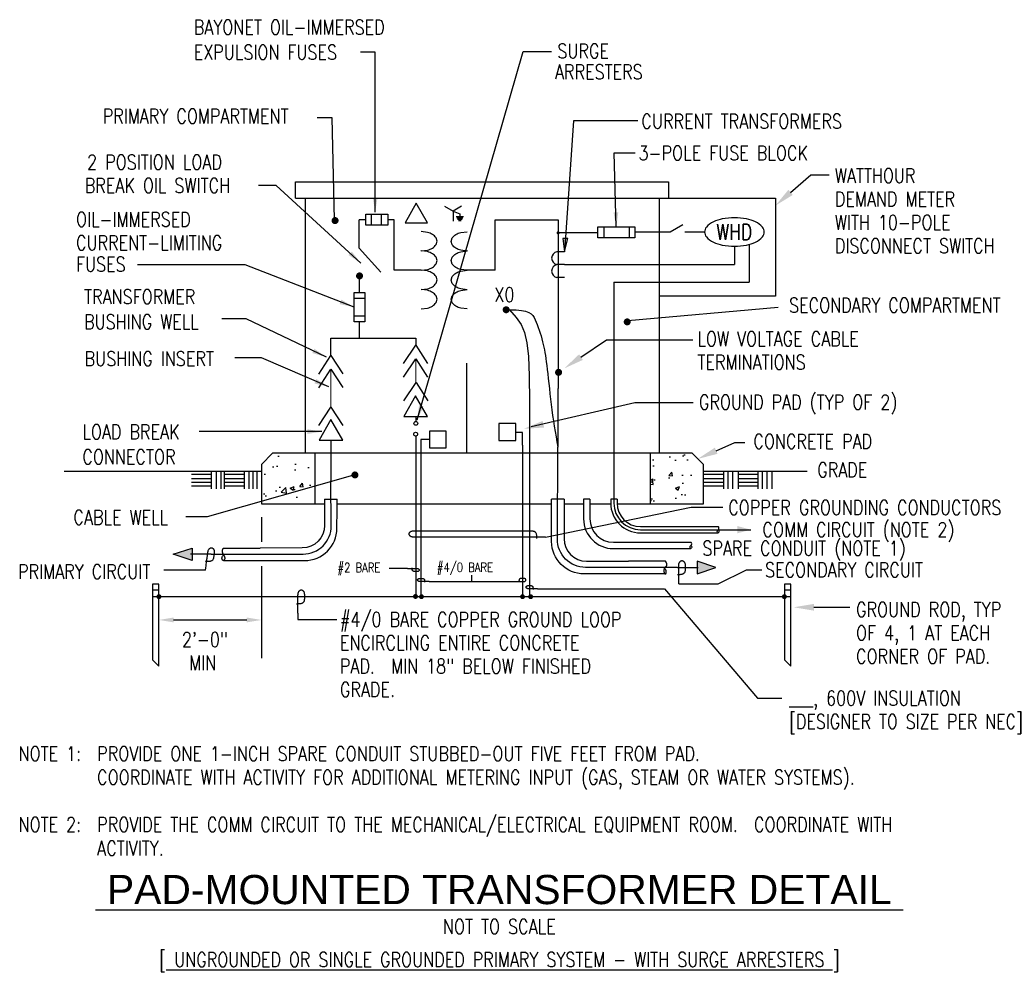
# Model space of a CAD drawing. Extents: x 0.57 to 8.99, y -1.07 to 7.07.
import ezdxf
from ezdxf.enums import TextEntityAlignment as Align

# ---------------------------------------------------------------- set-up
doc = ezdxf.new("R2010")
doc.units = 0
doc.header["$MEASUREMENT"] = 0
doc.layers.get('0').update_dxf_attribs({"color": 2, "linetype": 'CONTINUOUS'})
doc.layers.add('E-DETL', color=2, linetype='CONTINUOUS')
doc.layers.add('E-DETL-TEXT', color=3, linetype='CONTINUOUS')
doc.styles.add('ROMAND', font='swiss.ttf', dxfattribs={"width": 0.8})
doc.styles.add('ROMANS', font='romans.shx', dxfattribs={"width": 0.8})
doc.styles.get("Standard").update_dxf_attribs({"font": 'romans.shx', "width": 0.8, "height": 0.125})
doc.dimstyles.get("Standard").update_dxf_attribs({"dimtxt": 0.18, "dimasz": 0.18, "dimexe": 0.18, "dimexo": 0.0625, "dimgap": 0.09, "dimtad": 0, "dimtih": 1, "dimtoh": 1, "dimdec": 4, "dimzin": 0, "dimdsep": 46, "dimtxsty": 'Standard', "dimcen": 0.09, "dimadec": 0, "dimazin": 0, "dimtfac": 1, "dimtdec": 4, "dimtofl": 0, "dimtmove": 0, "dimatfit": 3, "dimfxl": 0, "dimtolj": 1, "dimtzin": 0, "dimarcsym": 0})

# ---------------------------------------------------------------- blocks, each defined once
blk = doc.blocks.new('TELEOUT')
blk.add_lwpolyline([(0, 0), (-0.1015, -0.1758), (0.1015, -0.1758)], close=True)
blk = doc.blocks.new('HOMERUN')
blk.add_solid([(0, 0), (0.1153, 0.031), (0.1153, -0.031)])
blk = doc.blocks.new('loop')
at = {"color": 0, "linetype": 'Continuous'}
blk.add_lwpolyline([(-1.119, 0), (-1.115, 0), (-0.947, 0), (-0.809, 0), (-0.694, 0), (-0.6, 0), (-0.523, 0), (-0.456, 0), (-0.397, 0), (-0.341, 0), (-0.288, 0), (-0.238, 0), (-0.189, 0), (-0.142, 0), (-0.097, 0), (-0.053, 0), (-0.01, 0), (0.033, 0), (0.074, 0), (0.114, -0.001), (0.153, -0.003), (0.19, -0.006), (0.226, -0.011), (0.259, -0.017), (0.289, -0.025), (0.317, -0.036), (0.343, -0.048), (0.365, -0.063), (0.386, -0.079), (0.403, -0.095), (0.419, -0.113), (0.432, -0.131), (0.442, -0.15), (0.45, -0.168), (0.456, -0.186), (0.46, -0.204), (0.461, -0.223), (0.46, -0.241), (0.456, -0.259), (0.45, -0.277), (0.442, -0.295), (0.432, -0.313), (0.419, -0.331), (0.404, -0.348), (0.387, -0.365), (0.367, -0.38), (0.345, -0.394), (0.32, -0.406), (0.293, -0.416), (0.264, -0.425), (0.232, -0.431), (0.198, -0.435), (0.162, -0.438), (0.124, -0.44), (0.086, -0.441), (0.045, -0.441), (0.004, -0.441), (-0.038, -0.441), (-0.08, -0.441), (-0.122, -0.44), (-0.163, -0.438), (-0.202, -0.435), (-0.24, -0.43), (-0.275, -0.424), (-0.307, -0.416), (-0.336, -0.405), (-0.362, -0.392), (-0.384, -0.377), (-0.404, -0.359), (-0.421, -0.339), (-0.436, -0.316), (-0.45, -0.292), (-0.461, -0.264), (-0.471, -0.235), (-0.48, -0.202), (-0.488, -0.166), (-0.494, -0.125), (-0.499, -0.08), (-0.502, -0.03), (-0.505, 0.027), (-0.505, 0.09)], dxfattribs=at)

msp = doc.modelspace()

# ---------------------------------------------------------------- hatches: boundary and pattern name
at = {"layer": 'E-DETL'}
h = msp.add_hatch(dxfattribs=at)
h.set_pattern_fill('AR-CONC', color=256, scale=0.05, style=0)
h.paths.add_polyline_path([(3.0922, 3.3552), (2.7304, 3.3552), (2.6344, 3.2592), (2.6344, 2.9232), (3.0922, 2.9232)])
h.paths.add_polyline_path([(6.4144, 3.2592), (6.3184, 3.3552), (5.9605, 3.3552), (5.9605, 2.9232), (6.4144, 2.9232)])

# ---------------------------------------------------------------- linework, layer by layer
for p, q in [((2.9244, 5.5388), (7.0304, 5.5388)), ((7.0304, 5.5388), (7.0304, 4.6993)), ((3.5266, 5.4005), (3.7143, 5.4005)), ((3.5266, 5.3073), (3.5266, 5.4005)), ((3.5749, 5.3073), (3.5749, 5.4005)), ((3.6603, 5.3073), (3.6603, 5.4005)), ((3.7143, 5.4005), (3.7143, 5.3073)), ((4.2001, 5.4687), (4.2732, 5.4265)), ((4.3463, 5.4687), (4.2732, 5.4265)), ((4.2732, 5.4265), (4.2732, 5.342)), ((4.2732, 5.4265), (4.3314, 5.4051)), ((4.3314, 5.4051), (4.3314, 5.3814)), ((3.4704, 5.1114), (3.4704, 5.3532)), ((3.7143, 5.3073), (3.5266, 5.3073)), ((4.2993, 5.3814), (4.3635, 5.3814)), ((4.306, 5.3701), (4.3569, 5.3701)), ((4.3127, 5.3588), (4.3502, 5.3588)), ((4.3194, 5.3475), (4.3435, 5.3475)), ((5.1717, 5.3532), (5.1717, 4.5578)), ((6.13, 5.2491), (6.2385, 5.3118)), ((5.5106, 5.2423), (5.1724, 5.2423)), ((5.5645, 5.2918), (5.5645, 5.1985)), ((5.7812, 5.2918), (5.7812, 5.1985)), ((6.8069, 5.1424), (6.8069, 4.8199)), ((3.657, 4.9064), (3.4704, 5.1114)), ((5.2276, 5.0801), (5.1611, 5.0801)), ((6.6802, 5.1267), (6.6802, 4.9693)), ((5.2276, 4.9693), (5.1611, 4.9693)), ((5.2276, 4.9693), (6.6802, 4.9693)), ((4.0011, 4.9218), (3.7684, 4.9218)), ((4.0556, 4.9151), (4.0011, 4.9218)), ((3.4735, 4.7325), (3.4735, 4.858)), ((4.1373, 4.8391), (4.1283, 4.8683)), ((4.1283, 4.8098), (4.1373, 4.8391)), ((5.2276, 4.8585), (5.1611, 4.8585)), ((5.6491, 4.8199), (5.6491, 2.929)), ((5.6491, 4.8199), (6.8069, 4.8199)), ((3.4268, 4.4792), (3.4268, 4.7325)), ((3.4268, 4.7325), (3.5201, 4.7325)), ((3.5201, 4.7325), (3.5201, 4.4792)), ((4.0011, 4.7563), (4.0556, 4.7631)), ((3.5201, 4.6786), (3.4268, 4.6786)), ((7.0304, 4.6993), (6.0364, 4.6993)), ((5.1717, 4.5578), (5.1724, 3.9087)), ((3.5201, 4.5275), (3.4268, 4.5275)), ((3.5201, 4.4792), (3.4268, 4.4792)), ((3.2284, 4.1912), (3.2284, 4.3412)), ((5.1709, 3.9087), (5.1709, 3.4092)), ((3.2284, 3.4683), (3.2284, 3.1195)), ((4.9266, 3.5093), (4.9266, 2.129)), ((2.6344, 3.2592), (2.7304, 3.3552)), ((6.3184, 3.3552), (2.7304, 3.3552)), ((3.0922, 3.3552), (3.0922, 2.9232)), ((5.9605, 3.3552), (5.9605, 2.9232)), ((6.3184, 3.3552), (6.4144, 3.2592)), ((0.9464, 3.2037), (2.6344, 3.2037)), ((2.6344, 3.2592), (2.6344, 2.9232)), ((6.4144, 2.9232), (6.4144, 3.2592)), ((6.4144, 3.2037), (7.3016, 3.2037)), ((5.4446, 2.9621), (5.3906, 2.9621)), ((5.3906, 2.9621), (5.3906, 2.7941)), ((5.4446, 2.9621), (5.4446, 2.7941)), ((5.6761, 2.9621), (5.6221, 2.9621)), ((5.6221, 2.9621), (5.6221, 2.929)), ((5.6761, 2.9621), (5.6761, 2.929)), ((2.6344, 2.9232), (3.1744, 2.9232)), ((3.2812, 2.9232), (5.1163, 2.9232)), ((5.223, 2.9232), (5.3906, 2.9232)), ((5.4446, 2.9232), (5.6222, 2.9232)), ((5.6762, 2.9232), (6.4144, 2.9232)), ((5.8761, 2.729), (6.5404, 2.729)), ((5.8761, 2.702), (6.8211, 2.702)), ((5.8761, 2.675), (6.5404, 2.675)), ((5.6446, 2.5941), (6.3088, 2.5941)), ((5.6446, 2.5401), (6.3088, 2.5401)), ((1.7036, 2.1882), (1.7576, 2.1882)), ((1.7036, 2.129), (7.162, 2.129)), ((7.108, 2.1882), (7.162, 2.1882))]:
    msp.add_line(p, q, dxfattribs=at)
for points in [[(2.9244, 5.6772), (6.116, 5.6772)], [(2.9244, 5.5388), (2.9244, 5.6772)], [(6.116, 5.6772), (6.116, 5.5388)], [(3.0124, 3.3552), (3.0124, 5.5388)], [(6.0364, 5.5388), (6.0364, 3.3552)], [(3.5266, 5.3532), (3.4704, 5.3532)], [(3.7684, 4.9212), (3.7684, 5.3532), (3.7143, 5.3532)], [(4.6324, 4.9208), (4.6324, 5.3532), (5.1717, 5.3532)], [(5.8295, 5.2491), (6.13, 5.2491)], [(6.2553, 5.2491), (6.4261, 5.2491)], [(4.6324, 4.9208), (4.3937, 4.9208)], [(4.7566, 4.5837), (4.8139, 4.5822), (4.8593, 4.5778), (4.8945, 4.5707), (4.9212, 4.5609), (4.9411, 4.5487), (4.9558, 4.5342), (4.967, 4.5175), (4.9764, 4.4987), (4.9854, 4.4781), (4.9941, 4.456), (5.0026, 4.4326), (5.0108, 4.4084), (5.0186, 4.3838), (5.0259, 4.359), (5.0327, 4.3343), (5.039, 4.3103), (5.0447, 4.287), (5.0498, 4.2642), (5.0545, 4.2412), (5.0589, 4.2175), (5.063, 4.1927), (5.067, 4.1663), (5.0709, 4.1376), (5.0749, 4.1063), (5.079, 4.0719), (5.0833, 4.0346), (5.0878, 3.9949), (5.0924, 3.9531), (5.0973, 3.9096), (5.1024, 3.8647), (5.1078, 3.8189), (5.1134, 3.7726), (5.1193, 3.726), (5.1255, 3.6794), (5.1321, 3.6329), (5.139, 3.5868), (5.1464, 3.5412), (5.1541, 3.4963), (5.1623, 3.4522), (5.1709, 3.4092)], [(4.7566, 4.5837), (4.8127, 4.517), (4.8549, 4.4561), (4.8851, 4.3885), (4.9054, 4.3016), (4.9177, 4.1829), (4.924, 4.0196), (4.9263, 3.7993), (4.9266, 3.5093)], [(3.4735, 4.3412), (3.4735, 4.4792)], [(3.2284, 4.3412), (3.955, 4.3412)], [(3.955, 4.3412), (3.955, 4.2796)], [(3.8506, 4.1226), (3.9542, 4.2808), (4.0558, 4.1245)], [(3.1249, 4.0332), (3.2285, 4.1914), (3.3302, 4.0351)], [(3.8506, 4.0057), (3.9542, 4.1639), (4.0558, 4.0077)], [(4.3899, 4.1277), (4.3899, 3.3611)], [(3.1249, 3.9163), (3.2285, 4.0745), (3.3302, 3.9182)], [(3.8531, 3.8032), (3.9567, 3.9614), (4.0583, 3.8051)], [(3.1249, 3.5921), (3.2285, 3.7503), (3.3302, 3.594)], [(3.955, 3.6724), (3.955, 3.628)], [(3.955, 3.503), (3.955, 2.129)], [(4.072, 3.4723), (3.9991, 3.4723), (3.999, 3.3678)], [(4.8681, 3.424), (4.8681, 3.5347), (4.8112, 3.5347)], [(4.8681, 3.424), (4.8681, 2.129)], [(3.999, 3.3678), (3.999, 2.129)], [(2.2051, 3.202), (2.2051, 3.0512)], [(2.2478, 3.202), (2.2478, 3.0512)], [(2.2862, 3.202), (2.2862, 3.0512)], [(2.3164, 3.202), (2.3164, 3.0512)], [(2.4856, 3.202), (2.4856, 3.0512)], [(2.5268, 3.202), (2.5268, 3.0512)], [(2.5621, 3.202), (2.5621, 3.0512)], [(2.5954, 3.202), (2.5954, 3.0512)], [(6.587, 3.202), (6.587, 3.0512)], [(6.6235, 3.202), (6.6235, 3.0512)], [(6.6651, 3.202), (6.6651, 3.0512)], [(6.711, 3.202), (6.711, 3.0512)], [(6.8802, 3.202), (6.8802, 3.0512)], [(6.9167, 3.202), (6.9167, 3.0512)], [(6.9582, 3.202), (6.9582, 3.0512)], [(6.9994, 3.202), (6.9994, 3.0512)], [(2.2051, 3.1731), (2.0359, 3.1731)], [(2.2051, 3.1379), (2.0359, 3.1379)], [(2.4856, 3.1731), (2.3164, 3.1731)], [(2.4856, 3.1379), (2.3164, 3.1379)], [(6.587, 3.1731), (6.4178, 3.1731)], [(6.587, 3.1379), (6.4178, 3.1379)], [(6.8802, 3.1731), (6.711, 3.1731)], [(6.8802, 3.1379), (6.711, 3.1379)], [(2.2051, 3.1049), (2.0359, 3.1049)], [(2.2051, 3.0739), (2.0359, 3.0739)], [(2.4856, 3.1049), (2.3164, 3.1049)], [(2.4856, 3.0739), (2.3164, 3.0739)], [(6.587, 3.1049), (6.4178, 3.1049)], [(6.587, 3.0739), (6.4178, 3.0739)], [(6.8802, 3.1049), (6.711, 3.1049)], [(6.8802, 3.0739), (6.711, 3.0739)], [(3.1744, 2.9621), (3.2824, 2.9621)], [(3.1744, 2.9621), (3.1744, 2.8631)], [(3.281, 2.8693), (3.2813, 2.9621)], [(5.223, 2.9621), (5.115, 2.9621)], [(2.3169, 2.5452), (2.3067, 2.5392), (2.3037, 2.5368), (2.3015, 2.534), (2.2999, 2.5311), (2.2988, 2.528), (2.2982, 2.5249), (2.298, 2.5217), (2.2981, 2.5185), (2.2983, 2.5153), (2.2987, 2.5123), (2.2994, 2.5093), (2.3001, 2.5064), (2.301, 2.5035), (2.302, 2.5008), (2.3031, 2.4982), (2.3044, 2.4957), (2.3057, 2.4933), (2.307, 2.491), (2.3084, 2.4888), (2.3099, 2.4866), (2.3113, 2.4844), (2.3127, 2.4821), (2.3141, 2.4798), (2.3154, 2.4775), (2.3166, 2.475), (2.3177, 2.4724), (2.3187, 2.4697), (2.3195, 2.4669), (2.3201, 2.4642), (2.3204, 2.4614), (2.3206, 2.4586), (2.3204, 2.4558), (2.3199, 2.4531), (2.3191, 2.4504), (2.3181, 2.4479), (2.317, 2.4456), (2.3157, 2.4435), (2.3142, 2.4417), (2.3128, 2.4402), (2.3113, 2.4391), (2.3098, 2.4384), (2.3084, 2.4381), (2.3071, 2.4382), (2.3057, 2.4386), (2.3045, 2.4393), (2.3033, 2.4402), (2.3022, 2.4414), (2.3011, 2.4428), (2.3002, 2.4443), (2.2993, 2.446), (2.2985, 2.4479), (2.2979, 2.4499), (2.2974, 2.452), (2.2971, 2.4542), (2.2969, 2.4566), (2.2969, 2.459), (2.297, 2.4616), (2.2975, 2.4644), (2.2982, 2.4673), (2.2993, 2.4705), (2.3009, 2.474), (2.3029, 2.4778), (2.3056, 2.482), (2.3088, 2.4867)], [(2.3169, 2.5452), (2.6234, 2.5452)], [(2.2038, 2.4933), (2.0278, 2.4933)], [(6.0904, 2.4315), (5.774, 2.4315)], [(6.0871, 2.4315), (6.0932, 2.4252), (6.0954, 2.4221), (6.0971, 2.4188), (6.0984, 2.4155), (6.0993, 2.4122), (6.0999, 2.4089), (6.1001, 2.4058), (6.1001, 2.4028), (6.0999, 2.4001), (6.0995, 2.3977), (6.0989, 2.3955), (6.0982, 2.3935), (6.0973, 2.3916), (6.0963, 2.39), (6.0953, 2.3884), (6.0941, 2.387), (6.0929, 2.3857), (6.0916, 2.3844), (6.0904, 2.3832), (6.0891, 2.382), (6.0879, 2.3809), (6.0867, 2.3797), (6.0855, 2.3786), (6.0845, 2.3773), (6.0835, 2.3761), (6.0827, 2.3748), (6.0819, 2.3734), (6.0812, 2.372), (6.0805, 2.3705), (6.08, 2.3689), (6.0794, 2.3673), (6.0789, 2.3656), (6.0785, 2.3638), (6.0781, 2.362), (6.0777, 2.3601), (6.0773, 2.3582), (6.077, 2.3564), (6.0768, 2.3545), (6.0766, 2.3527), (6.0764, 2.3509), (6.0763, 2.3492), (6.0763, 2.3476), (6.0764, 2.346), (6.0765, 2.3444), (6.0767, 2.3428), (6.077, 2.3412), (6.0775, 2.3395), (6.078, 2.3378), (6.0786, 2.336), (6.0794, 2.3342), (6.0803, 2.3324), (6.0812, 2.3307), (6.0822, 2.3291), (6.0833, 2.3275), (6.0844, 2.3262), (6.0856, 2.3251), (6.0868, 2.3242), (6.088, 2.3235), (6.0892, 2.3231), (6.0903, 2.323), (6.0914, 2.323), (6.0924, 2.3233), (6.0932, 2.3238), (6.0939, 2.3245), (6.0945, 2.3254), (6.095, 2.3265), (6.0953, 2.3277), (6.0955, 2.3292), (6.0956, 2.3308), (6.0957, 2.3325), (6.0958, 2.3344), (6.0958, 2.3364), (6.0959, 2.3386), (6.096, 2.3409), (6.096, 2.3432), (6.096, 2.3455), (6.0959, 2.3478), (6.0957, 2.3501), (6.0955, 2.3524), (6.0951, 2.3545), (6.0945, 2.3565), (6.0937, 2.3585), (6.0926, 2.3605), (6.091, 2.3626), (6.0889, 2.365), (6.0862, 2.3677), (6.0828, 2.3708), (6.0786, 2.3745)], [(6.1937, 2.3795), (6.3713, 2.3795)]]:
    msp.add_lwpolyline(points, dxfattribs=at)
for points in [[(3.9592, 5.4941), (3.8626, 5.3268), (4.0558, 5.3268)], [(5.8295, 5.2918), (5.8295, 5.1985), (5.5106, 5.1985), (5.5106, 5.2918)], [(4.2156, 3.4011), (4.2156, 3.5446), (4.072, 3.5446), (4.072, 3.4011)], [(4.8092, 3.4655), (4.8092, 3.6091), (4.6657, 3.6091), (4.6657, 3.4655)], [(1.8784, 2.4912), (2.0404, 2.5452), (2.0404, 2.4372)], [(6.5224, 2.3775), (6.3604, 2.4315), (6.3604, 2.3235)], [(1.7036, 2.1829), (1.7036, 1.5889), (1.7576, 1.5349), (1.7576, 2.2369), (1.7036, 2.2369)], [(7.108, 2.1829), (7.108, 1.5889), (7.162, 1.5349), (7.162, 2.2369), (7.108, 2.2369)]]:
    msp.add_lwpolyline(points, close=True, dxfattribs=at)
msp.add_lwpolyline([(6.4254, 5.2485, 0.180358), (6.4406, 5.2077, 0.103096), (6.5, 5.1624, 0.062716), (6.5769, 5.1368, 0.048932), (6.6802, 5.1267, 0.048932), (6.7834, 5.1368, 0.062716), (6.8603, 5.1624, 0.103096), (6.9197, 5.2077, 0.180358), (6.9349, 5.2485, 0.180358), (6.9197, 5.2894, 0.103096), (6.8603, 5.3347, 0.062716), (6.7834, 5.3602, 0.048932), (6.6802, 5.3704, 0.048932), (6.5769, 5.3602, 0.062716), (6.5, 5.3347, 0.103096), (6.4406, 5.2894, 0.180358)], format="xyb", close=True, dxfattribs=at)
for points in [[(4.1373, 5.1698), (4.1283, 5.199, 0.107019), (4.0974, 5.2283, 0.074991), (4.0556, 5.2458), (4.0011, 5.2525)], [(4.2575, 5.1687), (4.2665, 5.198, -0.107019), (4.2974, 5.2273, -0.074991), (4.3391, 5.2447), (4.3937, 5.2515)], [(4.001, 5.087), (4.0011, 5.087), (4.0556, 5.0938, 0.074991), (4.0974, 5.1113, 0.107019), (4.1283, 5.1406), (4.1373, 5.1698)], [(4.3937, 5.086), (4.3937, 5.086), (4.3391, 5.0927, -0.074991), (4.2974, 5.1102, -0.107019), (4.2665, 5.1395), (4.2575, 5.1687)], [(4.1373, 5.0046), (4.1283, 5.0338, 0.107019), (4.0974, 5.0631, 0.074991), (4.0556, 5.0806), (4.0011, 5.0873), (3.9981, 5.0869, 0.074991)], [(4.2575, 5.0035), (4.2665, 5.0327, -0.107019), (4.2974, 5.062, -0.074991), (4.3391, 5.0795), (4.3937, 5.0863), (4.3966, 5.0859, -0.074991)], [(4.0011, 4.9218), (4.0556, 4.9286, 0.074991), (4.0974, 4.946, 0.107019), (4.1283, 4.9754), (4.1373, 5.0046)], [(4.3937, 4.9208), (4.3391, 4.9275, -0.074991), (4.2974, 4.945, -0.107019), (4.2665, 4.9743), (4.2575, 5.0035)], [(4.2575, 4.838), (4.2665, 4.8672, -0.107019), (4.2974, 4.8965, -0.074991), (4.3391, 4.914), (4.3937, 4.9208)], [(4.3937, 4.7553), (4.3391, 4.762, -0.074991), (4.2974, 4.7795, -0.107019), (4.2665, 4.8088), (4.2575, 4.838)], [(4.1373, 4.6738), (4.1283, 4.703, 0.107019), (4.0974, 4.7323, 0.074991), (4.0556, 4.7498), (4.0011, 4.7566)], [(4.2575, 4.6728), (4.2665, 4.702, -0.107019), (4.2974, 4.7313, -0.074991), (4.3391, 4.7488), (4.3936, 4.7555)], [(4.0011, 4.5911), (4.0556, 4.5978, 0.074991), (4.0974, 4.6153, 0.107019), (4.1283, 4.6446), (4.1373, 4.6738)], [(4.3937, 4.59), (4.3391, 4.5968, -0.074991), (4.2974, 4.6143, -0.107019), (4.2665, 4.6436), (4.2575, 4.6728)], [(6.1937, 2.3795), (5.4065, 2.3795, -0.416146), (5.1665, 2.6211), (5.1709, 3.4092)], [(2.2038, 2.4933), (2.991, 2.4933, 0.416146), (3.231, 2.7349), (3.2284, 3.1195)], [(6.087, 2.3235), (5.3952, 2.3235, -0.413462), (5.1168, 2.6012), (5.115, 2.9621)], [(5.223, 2.9621), (5.223, 2.6246, 0.413271), (5.4144, 2.4326), (5.774, 2.4315)], [(2.3104, 2.4372), (3.0022, 2.4372, 0.413462), (3.2806, 2.7149), (3.281, 2.8693)], [(3.1744, 2.8631), (3.1744, 2.7384, -0.413271), (2.983, 2.5464), (2.6234, 2.5452)], [(6.5404, 2.702, -0.577089), (6.5404, 2.675, -0.577089), (6.5404, 2.702, 0.577089), (6.5404, 2.729, 0.577089)], [(6.3088, 2.5671, -0.577089), (6.3088, 2.5401, -0.577089), (6.3088, 2.5671, 0.577089), (6.3088, 2.5941, 0.577089)]]:
    msp.add_lwpolyline(points, format="xyb", dxfattribs=at)
for points, const_width in [([(5.1657, 5.2423, 1), (5.1792, 5.2423, 1)], 0.0135), ([(3.4585, 4.873, 1), (3.4885, 4.873, 1)], 0.03), ([(3.4641, 4.8739, 1), (3.4776, 4.8739, 1)], 0.0135), ([(4.7128, 4.5836, 1), (4.7428, 4.5836, 1)], 0.03), ([(5.1611, 4.0478, 1), (5.1911, 4.0478, 1)], 0.03), ([(1.7471, 2.129, 1), (1.7681, 2.129, 1)], 0.021), ([(3.9415, 2.1307, 1), (3.9625, 2.1307, 1)], 0.021), ([(3.9928, 2.1287, 1), (4.0138, 2.1287, 1)], 0.021), ([(4.8573, 2.1287, 1), (4.8783, 2.1287, 1)], 0.021), ([(4.9267, 2.1287, 1), (4.9477, 2.1287, 1)], 0.021), ([(7.0975, 2.129, 1), (7.1185, 2.129, 1)], 0.021)]:
    msp.add_lwpolyline(points, format="xyb", close=True, dxfattribs=dict(at, const_width=const_width))
at = {"layer": 'E-DETL', "const_width": 0.01}
for points in [[(3.955, 4.1628), (3.955, 3.9583)], [(3.2284, 3.7501), (3.2284, 4.0744)]]:
    msp.add_lwpolyline(points, dxfattribs=at)
at = {"layer": 'E-DETL'}
for centre in [(3.955, 3.6117), (3.9536, 3.5195)]:
    msp.add_circle(centre, 0.0162, dxfattribs=at)
for centre, radius, start, end in [((5.1736, 5.0247), 0.0568, 102.68038, 257.31962), ((5.1736, 4.9139), 0.0568, 102.68038, 257.31962), ((4.0185, 4.7678), 0.1519, 58.72096, 75.87545), ((4.0451, 4.8116), 0.1006, 34.28708, 58.72096), ((4.0451, 4.8665), 0.1006, 301.27904, 325.71292), ((4.0185, 4.9103), 0.1519, 284.12455, 301.27904), ((5.8761, 2.929), 0.254, 180, 270), ((5.8761, 2.929), 0.227, 180, 270), ((5.8761, 2.929), 0.2, 180, 270), ((5.6446, 2.7941), 0.254, 180, 270), ((5.6446, 2.7941), 0.2, 180, 270)]:
    msp.add_arc(centre, radius, start, end, dxfattribs=at)
for points in [[(2.0404, 2.4372), (2.0404, 2.5452), (1.8784, 2.4912)], [(6.3604, 2.3235), (6.3604, 2.4315), (6.5224, 2.3775)]]:
    msp.add_solid(points, dxfattribs=at)
at = {"layer": 'E-DETL-TEXT'}
for p, q in [((5.3046, 6.1989), (5.2276, 5.0801)), ((7.1606, 5.5876), (7.3329, 5.7379)), ((7.3329, 5.7379), (7.4916, 5.7379)), ((5.3676, 4.1784), (5.5849, 4.3254)), ((5.5849, 4.3254), (6.3243, 4.3254)), ((4.9411, 3.5853), (5.8286, 3.7903)), ((5.8286, 3.7903), (6.3277, 3.7903)), ((6.5243, 3.3774), (6.6834, 3.448)), ((6.6834, 3.448), (6.7697, 3.448)), ((5.0653, 2.6374), (6.309, 2.8954)), ((6.309, 2.8954), (6.5822, 2.8954)), ((3.885, 2.371), (3.7281, 2.371)), ((6.5409, 2.2396), (6.7845, 2.3598)), ((6.7845, 2.3598), (6.9146, 2.3598)), ((2.156, 2.3545), (1.8006, 2.3545)), ((4.4335, 2.2582), (4.4335, 2.3126)), ((4.0689, 2.2582), (4.7982, 2.2582)), ((4.9966, 2.1964), (6.0814, 2.1964)), ((6.0814, 2.1964), (6.8783, 1.2612)), ((6.2041, 2.2396), (6.5409, 2.2396)), ((7.3601, 2.0381), (7.6678, 2.0381)), ((2.9469, 1.9891), (2.9469, 1.9333)), ((1.8826, 1.9297), (2.5094, 1.9297)), ((2.9469, 1.9333), (3.2783, 1.9333)), ((6.8783, 1.2612), (7.0861, 1.2612))]:
    msp.add_line(p, q, dxfattribs=at)
for points in [[(3.2598, 5.3543), (3.2404, 6.2249), (3.1123, 6.2249)], [(5.8542, 6.1989), (5.3046, 6.1989)], [(5.2276, 5.0801), (5.2541, 5.1928), (5.2136, 5.1945), (5.2276, 5.0801)], [(5.769, 4.4913), (7.0532, 4.607)], [(3.4343, 3.1701), (2.1712, 2.8107), (1.987, 2.8107)], [(2.6344, 2.81), (2.6344, 2.5986)], [(5.0653, 2.6374), (5.0649, 2.6374), (5.0439, 2.6374), (5.0265, 2.6374), (5.0122, 2.6374), (5.0005, 2.6374), (4.9908, 2.6374), (4.9825, 2.6374), (4.9751, 2.6374), (4.9681, 2.6374), (4.9615, 2.6374), (4.9552, 2.6374), (4.9491, 2.6374), (4.9432, 2.6374), (4.9375, 2.6374), (4.932, 2.6374), (4.9266, 2.6374), (3.9509, 2.6374), (3.9457, 2.6375), (3.9407, 2.6376), (3.9358, 2.6378), (3.9312, 2.6382), (3.9268, 2.6388), (3.9226, 2.6395), (3.9188, 2.6406), (3.9153, 2.6419), (3.9121, 2.6435), (3.9093, 2.6453), (3.9068, 2.6473), (3.9045, 2.6494), (3.9026, 2.6516), (3.901, 2.6539), (3.8997, 2.6562), (3.8987, 2.6585), (3.898, 2.6607), (3.8975, 2.663), (3.8974, 2.6653), (3.8975, 2.6675), (3.8979, 2.6698), (3.8987, 2.672), (3.8997, 2.6743), (3.901, 2.6765), (3.9025, 2.6788), (3.9044, 2.6809), (3.9066, 2.683), (3.9091, 2.6849), (3.9118, 2.6867), (3.9149, 2.6882), (3.9183, 2.6895), (3.922, 2.6905), (3.926, 2.6913), (3.9302, 2.6918), (3.9347, 2.6922), (3.9394, 2.6924), (3.9443, 2.6925), (3.9493, 2.6926), (4.9249, 2.6926), (4.9301, 2.6926), (4.9354, 2.6925), (4.9406, 2.6924), (4.9458, 2.6922), (4.9507, 2.6918), (4.9554, 2.6912), (4.9598, 2.6905), (4.9639, 2.6894), (4.9675, 2.6881), (4.9706, 2.6865), (4.9734, 2.6845), (4.9759, 2.6823), (4.9781, 2.6798), (4.98, 2.677), (4.9816, 2.6739), (4.9831, 2.6705), (4.9844, 2.6668), (4.9855, 2.6627), (4.9864, 2.6582), (4.9872, 2.6531), (4.9878, 2.6475), (4.9882, 2.6412), (4.9885, 2.6341), (4.9886, 2.6263)], [(2.6344, 2.39), (2.6344, 1.6027)]]:
    msp.add_lwpolyline(points, dxfattribs=at)
at = {"layer": 'E-DETL-TEXT', "const_width": 0.03}
for points in [[(3.2494, 5.3465, 1), (3.2794, 5.3465, 1)], [(5.7483, 4.4796, 1), (5.7783, 4.4796, 1)], [(3.4193, 3.1701, 1), (3.4493, 3.1701, 1)]]:
    msp.add_lwpolyline(points, format="xyb", close=True, dxfattribs=at)
at = {"layer": 'E-DETL-TEXT'}
for points in [[(7.1796, 5.5659), (7.1417, 5.6093), (7.0304, 5.474)], [(5.2136, 5.1945), (5.2541, 5.1928), (5.2276, 5.0801)], [(5.3837, 4.1546), (5.3515, 4.2023), (5.2245, 4.0816)], [(5.0525, 3.5759), (5.0395, 3.632), (4.8776, 3.565)], [(6.536, 3.3511), (6.5127, 3.4037), (6.3664, 3.3072)], [(7.3601, 2.0093), (7.3601, 2.0669), (7.1873, 2.0381)], [(1.8826, 1.9506), (1.8826, 1.9089), (1.7576, 1.9297)], [(2.5094, 1.9506), (2.5094, 1.9089), (2.6344, 1.9297)]]:
    msp.add_solid(points, dxfattribs=at)

# ---------------------------------------------------------------- block references
at = {"layer": 'E-DETL'}
for p in [(3.9528, 3.8474), (3.2284, 3.6438)]:
    msp.add_blockref('TELEOUT', p, dxfattribs=at)
at = {"layer": 'E-DETL', "rotation": 180}
msp.add_blockref('HOMERUN', (6.8211, 2.702), dxfattribs=at)
at = {"layer": 'E-DETL-TEXT'}
for p, xscale, yscale, zscale, rotation in [((2.1738, 2.4933), 0.1250000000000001, 0.125, 0.125, 82.70331480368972), ((6.2041, 2.3795), 0.125, 0.125, 0.125, 90), ((3.999, 2.2582), 0.0625, 0.0625, 0.06249999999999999, 180), ((4.8681, 2.2582), -0.0625, 0.0625, 0.06249999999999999, 180), ((4.9266, 2.1964), 0.0625, 0.0625, 0.06249999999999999, 180), ((2.9469, 2.129), 0.125, 0.125, 0.125, 90)]:
    msp.add_blockref('loop', p, dxfattribs=dict(at, xscale=xscale, yscale=yscale, zscale=zscale, rotation=rotation))
at = {"layer": 'E-DETL-TEXT', "xscale": 0.0625, "yscale": 0.0625, "zscale": 0.06249999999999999}
msp.add_blockref('loop', (3.955, 2.371), dxfattribs=at)

# ---------------------------------------------------------------- texts
at = {"layer": 'E-DETL', "style": 'ROMANS', "width": 0.8}
msp.add_text('WHD', height=0.13292, dxfattribs=at).set_placement((6.6802, 5.2485), align=Align.MIDDLE)
at = {"layer": 'E-DETL-TEXT', "style": 'ROMANS', "width": 0.8}
for s, height, p in [('BAYONET OIL-IMMERSED', 0.125, (2.0552, 6.9378)), ('EXPULSION FUSES', 0.125, (2.0552, 6.7236)), ('SURGE', 0.125, (5.1656, 6.7345)), ('ARRESTERS', 0.125, (5.1451, 6.5567)), ('PRIMARY COMPARTMENT', 0.125, (1.2763, 6.1772)), ('CURRENT TRANSFORMERS', 0.125, (5.8852, 6.1333)), ('3-POLE FUSE BLOCK', 0.125, (5.8603, 5.8623)), ('2 POSITION LOAD ', 0.125, (1.1434, 5.784)), ('WATTHOUR', 0.125, (7.5391, 5.6682)), ('BREAK OIL SWITCH', 0.125, (1.1231, 5.584)), ('DEMAND METER', 0.125, (7.5391, 5.4682)), ('OIL-IMMERSED', 0.125, (1.0483, 5.2941)), ('WITH 10-POLE', 0.125, (7.5391, 5.2682)), ('CURRENT-LIMITING', 0.125, (1.0483, 5.0941)), ('DISCONNECT SWITCH', 0.125, (7.5391, 5.0682)), ('FUSES', 0.125, (1.0483, 4.9104)), ('TRANSFORMER', 0.125, (1.1171, 4.6328)), ('X0', 0.125, (4.6276, 4.6502)), ('SECONDARY COMPARTMENT', 0.125, (7.148, 4.5595)), ('BUSHING WELL', 0.125, (1.1171, 4.4185)), ('LOW VOLTAGE CABLE', 0.125, (6.3641, 4.2719)), ('BUSHING INSERT', 0.125, (1.1219, 4.1026)), ('TERMINATIONS', 0.125, (6.3641, 4.0719)), ('GROUND PAD (TYP OF 2)', 0.125, (6.3765, 3.7305)), ('LOAD BREAK ', 0.125, (1.1024, 3.4765)), ('CONCRETE PAD', 0.125, (6.8421, 3.395)), ('CONNECTOR', 0.125, (1.1024, 3.2623)), ('GRADE', 0.125, (7.3884, 3.1506)), ('COPPER GROUNDING CONDUCTORS', 0.125, (6.627, 2.8288)), ('CABLE WELL', 0.125, (1.0263, 2.7448)), ('COMM CIRCUIT (NOTE 2)', 0.125, (6.9203, 2.6398)), ('SPARE CONDUIT (NOTE 1)', 0.125, (6.4065, 2.4804)), ('PRIMARY CIRCUIT', 0.125, (0.5527, 2.2802)), ('#2 BARE', 0.07874, (3.2847, 2.3383)), ('#4/0 BARE', 0.07874, (4.1348, 2.341)), ('SECONDARY CIRCUIT', 0.125, (6.9425, 2.2951)), ('GROUND ROD, TYP', 0.125, (7.7204, 1.956)), ('#4/0 BARE COPPER GROUND LOOP', 0.125, (3.3055, 1.8716)), ('OF 4, 1 AT EACH', 0.125, (7.7204, 1.756)), ('2\'-0"', 0.125, (1.9534, 1.6996)), ('ENCIRCLING ENTIRE CONCRETE ', 0.125, (3.3055, 1.6716)), ('MIN', 0.125, (2.0159, 1.4996)), ('PAD.  MIN 18" BELOW FINISHED', 0.125, (3.3055, 1.4716)), ('CORNER OF PAD.', 0.125, (7.7204, 1.556)), ('GRADE.', 0.125, (3.3055, 1.2716)), ('___, 600V INSULATION', 0.125, (7.1475, 1.1977)), ('[DESIGNER TO SIZE PER NEC]', 0.125, (7.1475, 0.9977))]:
    msp.add_text(s, height=height, dxfattribs=at).set_placement(p)
at = {"layer": 'E-DETL-TEXT', "width": 0.8}
for s, p in [('NOTE 1:  ', (1.229, 0.7235)), ('NOTE 2:  ', (1.229, 0.1164))]:
    msp.add_text(s, height=0.125, dxfattribs=at).set_placement(p, align=Align.RIGHT)
for s, p in [('PROVIDE ONE 1-INCH SPARE CONDUIT STUBBED-OUT FIVE FEET FROM PAD.', (1.229, 0.7235)), ('COORDINATE WITH ACTIVITY FOR ADDITIONAL METERING INPUT (GAS, STEAM OR WATER SYSTEMS).', (1.229, 0.5211)), ('PROVIDE THE COMM CIRCUIT TO THE MECHANICAL/ELECTRICAL EQUIPMENT ROOM.  COORDINATE WITH', (1.229, 0.1164)), ('ACTIVITY.', (1.229, -0.086))]:
    msp.add_text(s, height=0.125, dxfattribs=at).set_placement(p)
at = {"layer": 'E-DETL-TEXT', "color": 5, "style": 'ROMAND'}
msp.add_text('%%u PAD-MOUNTED TRANSFORMER DETAIL ', height=0.25, dxfattribs=at).set_placement((4.6693, -0.5016), align=Align.CENTER)
at = {"layer": 'E-DETL-TEXT', "style": 'ROMANS', "width": 0.8}
for s, p in [('NOT TO SCALE', (4.6693, -0.7561)), ('[%%u UNGROUNDED OR SINGLE GROUNDED PRIMARY SYSTEM - WITH SURGE ARRESTERS %%U]', (4.6693, -1.0387))]:
    msp.add_text(s, height=0.125, dxfattribs=at).set_placement(p, align=Align.CENTER)

# ---------------------------------------------------------------- leaders
at = {"layer": 'E-DETL-TEXT'}
for points in [[(3.6072, 5.4178), (3.6072, 6.7858), (3.4805, 6.7858)], [(3.9675, 3.6422), (4.8736, 6.7931), (5.1152, 6.7931)], [(5.6701, 5.2918), (5.6518, 5.9251), (5.8311, 5.9251)], [(3.4858, 4.9817), (2.7592, 5.6477), (2.6086, 5.6477)], [(3.4268, 4.6059), (2.4947, 4.9681), (1.5733, 4.9681)], [(3.1913, 4.1778), (2.5039, 4.5049), (2.2944, 4.5049)], [(3.2109, 3.9227), (2.6348, 4.1713), (2.4057, 4.1713)], [(3.1515, 3.541), (2.1016, 3.541)]]:
    msp.add_leader(points, dimstyle='Standard', override={"dimasz": 0.125}, dxfattribs=at)

doc.saveas('drawing.dxf')
